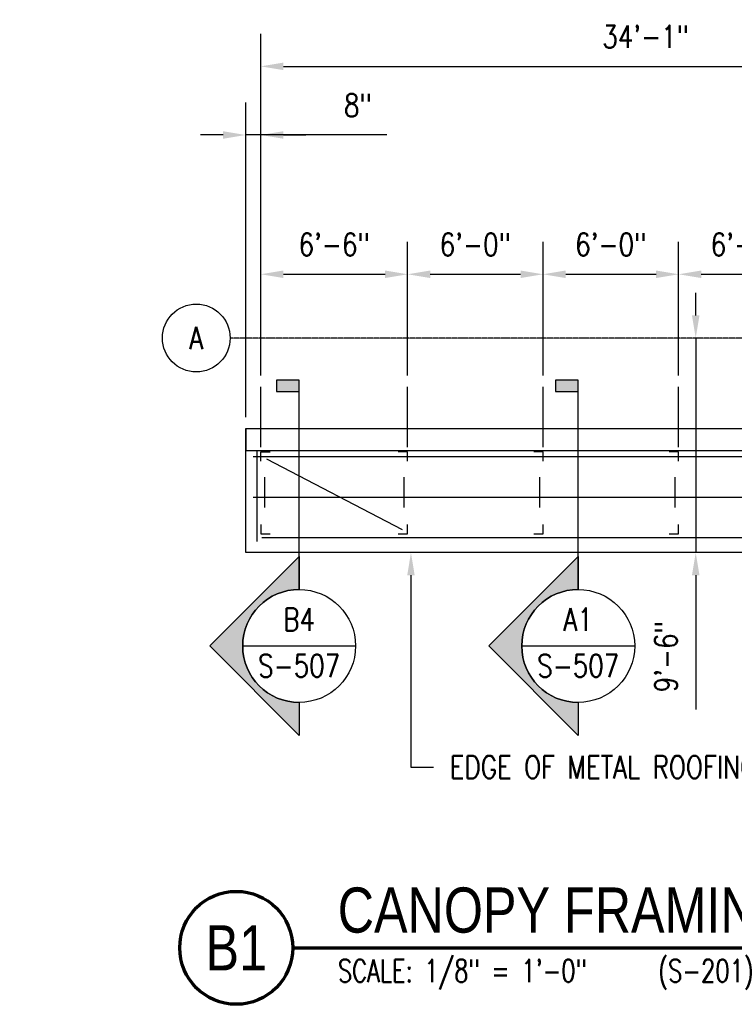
# Model space of a CAD drawing. Header units: inches. Extents: x -232 to 22867, y 539 to 1093.
# Tile 6 of 14: x 2796 to 3176, y 539 to 1062. Entities that reach past the tile are written whole.
import ezdxf
from ezdxf import colors
from ezdxf.entities.mleader import LeaderData, LeaderLine
from ezdxf.enums import TextEntityAlignment as Align
from ezdxf.math import Vec2, Vec3

# ---------------------------------------------------------------- set-up
doc = ezdxf.new("R2010")
doc.units = ezdxf.units.IN
doc.header["$MEASUREMENT"] = 0
doc.linetypes.add('CENTER2', pattern=[1.125, 0.75, -0.125, 0.125, -0.125])
for name, color, linetype in [('A-WALL-THIN', 230, 'Continuous'), ('G-ANNO-SYMB', 2, 'Continuous'), ('S-ANNO-DIMS', 1, 'Continuous'), ('S-ANNO-NOTE', 2, 'Continuous'), ('S-ANNO-SYMB', 2, 'Continuous'), ('S-ANNO-TEXT', 2, 'Continuous'), ('S-GRID', 1, 'CENTER2'), ('S-GRID-IDEN', 1, 'Continuous'), ('S-METL-BEAM', 192, 'Continuous'), ('S-METL-BRAC-H', 72, 'Continuous'), ('S-METL-COLS', 52, 'Continuous'), ('S-METL-PANL', 13, 'Continuous')]:
    doc.layers.add(name, color=color, linetype=linetype)
doc.styles.add('Annotative', font='romans.shx', dxfattribs={"width": 0.8, "height": 0.125})
doc.styles.add('Arial', font='romans.shx', dxfattribs={"width": 0.8})
doc.styles.add('ROMANS', font='romans.shx', dxfattribs={"width": 0.8})
doc.styles.add('TITLES', font='swiss.ttf', dxfattribs={"width": 0.8, "height": 0.25})
doc.dimstyles.new('Annotative', dxfattribs={"dimscale": 0, "dimtxt": 0.125, "dimasz": 0.125, "dimexe": 0.18, "dimexo": 0.0625, "dimgap": 0.09, "dimtad": 1, "dimdec": 3, "dimzin": 3, "dimdsep": 46, "dimlunit": 4, "dimtxsty": 'Annotative', "dimcen": 0.09, "dimclrt": 2, "dimazin": 2, "dimtfac": 1, "dimtdec": 3, "dimtmove": 0, "dimatfit": 0, "dimfxl": 1, "dimtfill": 1, "dimfrac": 2, "dimtolj": 1, "dimtzin": 0, "dimarcsym": 0})

# ---------------------------------------------------------------- blocks, each defined once
blk = doc.blocks.new('051200_Column-L-Angle - L5X5X1_2-1711369-00_SP_Foundation Plan-CANOPY FRAMING')
at = {"layer": 'S-METL-COLS'}
for p, q in [((-1.42, -1.42), (-1.42, 3.58)), ((3.58, -1.42), (-1.42, -1.42))]:
    blk.add_line(p, q, dxfattribs=at)
blk = doc.blocks.new('051200_Column-L-Angle - L5X5X1_2-1695943-00_SP_Foundation Plan-CANOPY FRAMING')
for p, q in [((-1.42, 1.42), (-1.42, -3.58)), ((3.58, 1.42), (-1.42, 1.42))]:
    blk.add_line(p, q)
blk = doc.blocks.new('051200_Column-L-Angle - L5X5X1_2-1705965-00_SP_Foundation Plan-CANOPY FRAMING')
for p, q in [((-1.42, 1.42), (-1.42, -3.58)), ((3.58, 1.42), (-1.42, 1.42))]:
    blk.add_line(p, q)
blk = doc.blocks.new('051200_Column-L-Angle - L5X5X1_2-1698497-00_SP_Foundation Plan-CANOPY FRAMING')
for p, q in [((-1.42, 1.42), (-1.42, -3.58)), ((3.58, 1.42), (-1.42, 1.42))]:
    blk.add_line(p, q)
blk = doc.blocks.new('Grid - Circle 3_8_-570341-00_SP_Foundation Plan-CANOPY FRAMING')
at = {"layer": 'S-GRID-IDEN'}
blk.add_circle((0, 0), 0.1875, dxfattribs=at)
blk = doc.blocks.new('*D30')
at = {"layer": 'Defpoints', "color": 0, "transparency": 16777216}
for p in [(3002.28, 927.06), (2924.28, 867.21), (3002.28, 867.21)]:
    blk.add_point(p, dxfattribs=at)
at = {"layer": 'S-ANNO-DIMS', "color": 0, "lineweight": -2, "transparency": 16777216}
for p, q in [((2924.28, 873.21), (2924.28, 944.34)), ((3002.28, 873.21), (3002.28, 944.34)), ((2936.28, 927.06), (2990.28, 927.06))]:
    blk.add_line(p, q, dxfattribs=at)
at = {"layer": 'S-ANNO-DIMS', "color": 0, "transparency": 16777216}
for points in [[(2936.28, 929.06), (2936.28, 925.06), (2924.28, 927.06)], [(2990.28, 929.06), (2990.28, 925.06), (3002.28, 927.06)]]:
    blk.add_solid(points, dxfattribs=at)
at = {"layer": 'S-ANNO-DIMS', "color": 2, "lineweight": -3, "transparency": 16777216, "insert": (2963.28, 942.85), "char_height": 12, "width": 4.1093, "attachment_point": 5, "style": 'Annotative', "bg_fill": 3, "box_fill_scale": 1.25, "bg_fill_color": 256, "bg_fill_true_color": 13158600, "bg_fill_transparency": 0}
blk.add_mtext('\\A1;6\'-6"', dxfattribs=at)
blk = doc.blocks.new('*D31')
at = {"layer": 'Defpoints', "color": 0, "transparency": 16777216}
for p in [(3074.28, 927.06), (3002.28, 867.21), (3074.28, 867.21)]:
    blk.add_point(p, dxfattribs=at)
at = {"layer": 'S-ANNO-DIMS', "color": 0, "lineweight": -2, "transparency": 16777216}
for p, q in [((3002.28, 873.21), (3002.28, 944.34)), ((3074.28, 873.21), (3074.28, 944.34)), ((3014.28, 927.06), (3062.28, 927.06))]:
    blk.add_line(p, q, dxfattribs=at)
at = {"layer": 'S-ANNO-DIMS', "color": 0, "transparency": 16777216}
for points in [[(3014.28, 929.06), (3014.28, 925.06), (3002.28, 927.06)], [(3062.28, 929.06), (3062.28, 925.06), (3074.28, 927.06)]]:
    blk.add_solid(points, dxfattribs=at)
at = {"layer": 'S-ANNO-DIMS', "color": 2, "lineweight": -3, "transparency": 16777216, "insert": (3038.28, 942.85), "char_height": 12, "width": 4.1093, "attachment_point": 5, "style": 'Annotative', "bg_fill": 3, "box_fill_scale": 1.25, "bg_fill_color": 256, "bg_fill_true_color": 13158600, "bg_fill_transparency": 0}
blk.add_mtext('\\A1;6\'-0"', dxfattribs=at)
blk = doc.blocks.new('*D32')
at = {"layer": 'Defpoints', "color": 0, "transparency": 16777216}
for p in [(3146.28, 927.06), (3074.28, 867.21), (3146.28, 867.21)]:
    blk.add_point(p, dxfattribs=at)
at = {"layer": 'S-ANNO-DIMS', "color": 0, "lineweight": -2, "transparency": 16777216}
for p, q in [((3074.28, 873.21), (3074.28, 944.34)), ((3146.28, 873.21), (3146.28, 944.34)), ((3086.28, 927.06), (3134.28, 927.06))]:
    blk.add_line(p, q, dxfattribs=at)
at = {"layer": 'S-ANNO-DIMS', "color": 0, "transparency": 16777216}
for points in [[(3086.28, 929.06), (3086.28, 925.06), (3074.28, 927.06)], [(3134.28, 929.06), (3134.28, 925.06), (3146.28, 927.06)]]:
    blk.add_solid(points, dxfattribs=at)
at = {"layer": 'S-ANNO-DIMS', "color": 2, "lineweight": -3, "transparency": 16777216, "insert": (3110.28, 942.85), "char_height": 12, "width": 4.1093, "attachment_point": 5, "style": 'Annotative', "bg_fill": 3, "box_fill_scale": 1.25, "bg_fill_color": 256, "bg_fill_true_color": 13158600, "bg_fill_transparency": 0}
blk.add_mtext('\\A1;6\'-0"', dxfattribs=at)
blk = doc.blocks.new('*D33')
at = {"layer": 'Defpoints', "color": 0, "transparency": 16777216}
for p in [(3218.28, 927.06), (3146.28, 867.21), (3218.28, 867.21)]:
    blk.add_point(p, dxfattribs=at)
at = {"layer": 'S-ANNO-DIMS', "color": 0, "lineweight": -2, "transparency": 16777216}
for p, q in [((3146.28, 873.21), (3146.28, 944.34)), ((3218.28, 873.21), (3218.28, 944.34)), ((3158.28, 927.06), (3206.28, 927.06))]:
    blk.add_line(p, q, dxfattribs=at)
at = {"layer": 'S-ANNO-DIMS', "color": 0, "transparency": 16777216}
for points in [[(3158.28, 929.06), (3158.28, 925.06), (3146.28, 927.06)], [(3206.28, 929.06), (3206.28, 925.06), (3218.28, 927.06)]]:
    blk.add_solid(points, dxfattribs=at)
at = {"layer": 'S-ANNO-DIMS', "color": 2, "lineweight": -3, "transparency": 16777216, "insert": (3182.28, 942.85), "char_height": 12, "width": 4.1093, "attachment_point": 5, "style": 'Annotative', "bg_fill": 3, "box_fill_scale": 1.25, "bg_fill_color": 256, "bg_fill_true_color": 13158600, "bg_fill_transparency": 0}
blk.add_mtext('\\A1;6\'-0"', dxfattribs=at)
blk = doc.blocks.new('*D35')
at = {"layer": 'Defpoints', "color": 0, "transparency": 16777216}
for p in [(3333.27, 1037.5), (3333.27, 893.21), (2924.28, 867.21)]:
    blk.add_point(p, dxfattribs=at)
at = {"layer": 'S-ANNO-DIMS', "color": 0, "lineweight": -2, "transparency": 16777216}
for p, q in [((2924.28, 873.21), (2924.28, 1054.78)), ((2936.28, 1037.5), (3321.27, 1037.5))]:
    blk.add_line(p, q, dxfattribs=at)
at = {"layer": 'S-ANNO-DIMS', "color": 0, "transparency": 16777216}
for points in [[(2936.28, 1039.5), (2936.28, 1035.5), (2924.28, 1037.5)], [(3321.27, 1039.5), (3321.27, 1035.5), (3333.27, 1037.5)]]:
    blk.add_solid(points, dxfattribs=at)
at = {"layer": 'S-ANNO-DIMS', "color": 2, "lineweight": -3, "transparency": 16777216, "insert": (3128.78, 1053.28), "char_height": 12, "width": 5.0137, "attachment_point": 5, "style": 'Annotative', "bg_fill": 3, "box_fill_scale": 1.25, "bg_fill_color": 256, "bg_fill_true_color": 13158600, "bg_fill_transparency": 0}
blk.add_mtext('\\A1;34\'-1"', dxfattribs=at)
blk = doc.blocks.new('*U84')
at = {"lineweight": -3}
blk.add_hatch(color=256, dxfattribs=at).paths.add_polyline_path([(0, 1.408), (0, 1.4705), (-0.125, 1.4705), (-0.125, 1.408)])
h = blk.add_hatch(color=256, dxfattribs=at)
edge = h.paths.add_edge_path()
edge.add_line((0, -0.3125), (0, -0.4947))
edge.add_line((0, -0.4947), (-0.4947, 0))
edge.add_line((-0.4947, 0), (0, 0.4947))
edge.add_line((0, 0.4947), (0, 0.3125))
edge.add_arc((0, 0), 0.3125, 90, 270)
at = {"linetype": 'Continuous', "lineweight": -3}
blk.add_line((0, 0.3125), (0, 1.4705), dxfattribs=at)
at = {"lineweight": -3}
for p, q in [((0, 0.4947), (-0.4947, 0)), ((-0.3125, 0), (0.3125, 0)), ((-0.4947, 0), (0, -0.4947))]:
    blk.add_line(p, q, dxfattribs=at)
at = {"lineweight": -3, "flags": 128}
blk.add_lwpolyline([(0, 1.408), (0, 1.4705), (-0.125, 1.4705), (-0.125, 1.408), (0, 1.408)], close=True, dxfattribs=at)
blk.add_lwpolyline([(0, -0.3125), (0, -0.4947), (-0.4947, 0), (0, 0.4947), (0, 0.3125, 1), (0, -0.3125)], format="xyb", close=True, dxfattribs=at)
blk.add_lwpolyline([(-0.0156, -0.3125), (-0.0156, -0.3125)], dxfattribs=at)
blk.add_lwpolyline([(-0.0156, -0.3125), (-0.0156, -0.3125)], dxfattribs=at)
at = {"lineweight": -3}
blk.add_circle((0, 0), 0.3125, dxfattribs=at)
at = {"linetype": 'Continuous', "lineweight": -3, "style": 'Arial'}
blk.add_attdef('X#', text='', height=0.0938, dxfattribs=at).set_placement((0, 0.0469), align=Align.BOTTOM_CENTER)
blk.add_attdef('X-###', text='', height=0.0938, dxfattribs=at).set_placement((0, -0.0469), align=Align.TOP_CENTER)
blk = doc.blocks.new('*D102')
at = {"layer": 'Defpoints', "color": 0, "transparency": 16777216}
for p in [(2916.27, 1001.04), (2924.28, 867.21), (2916.27, 845.21)]:
    blk.add_point(p, dxfattribs=at)
at = {"layer": 'S-ANNO-DIMS', "color": 0, "lineweight": -2, "transparency": 16777216}
for p, q in [((2916.27, 851.21), (2916.27, 1018.32)), ((2904.27, 1001.04), (2892.27, 1001.04)), ((2924.28, 1001.04), (2916.27, 1001.04)), ((2924.28, 1001.04), (2916.27, 1001.04)), ((2991.16, 1001.04), (2924.28, 1001.04)), ((2936.28, 1001.04), (2948.28, 1001.04))]:
    blk.add_line(p, q, dxfattribs=at)
at = {"layer": 'S-ANNO-DIMS', "color": 0, "transparency": 16777216}
for points in [[(2904.27, 1003.04), (2904.27, 999.04), (2916.27, 1001.04)], [(2936.28, 1003.04), (2936.28, 999.04), (2924.28, 1001.04)]]:
    blk.add_solid(points, dxfattribs=at)
at = {"layer": 'S-ANNO-DIMS', "color": 2, "transparency": 16777216, "insert": (2975.89, 1016.82), "char_height": 12, "attachment_point": 5, "style": 'Annotative', "bg_fill": 3, "box_fill_scale": 1.25, "bg_fill_color": 256, "bg_fill_true_color": 13158600, "bg_fill_transparency": 0}
blk.add_mtext('\\A1;8"', dxfattribs=at)
blk = doc.blocks.new('*U16')
at = {"linetype": 'Continuous', "lineweight": 70}
blk.add_line((1.125, 0.625), (29.5, 0.625), dxfattribs=at)
at = {"lineweight": 70}
blk.add_circle((0.8125, 0.625), 0.3125, dxfattribs=at)
at = {"style": 'Arial'}
blk.add_attdef('DRAWING_AREA_TITLE', text='', height=0.1875, dxfattribs=at).set_placement((1.3743, 0.6339), align=Align.BOTTOM_LEFT)
blk.add_attdef('X#', text='', height=0.1875, dxfattribs=at).set_placement((0.8125, 0.625), align=Align.MIDDLE_CENTER)
blk.add_attdef('SCALE:', text='', height=0.0938, dxfattribs=at).set_placement((1.3743, 0.5606), align=Align.TOP_LEFT)
blk = doc.blocks.new('*D122')
at = {"layer": 'Defpoints', "color": 0, "transparency": 16777216}
for p in [(3155.39, 893.21), (3175.58, 893.21), (3175.58, 779.21)]:
    blk.add_point(p, dxfattribs=at)
at = {"layer": 'S-ANNO-DIMS', "color": 0, "lineweight": -2, "transparency": 16777216}
for p, q in [((3155.39, 905.21), (3155.39, 917.21)), ((3155.39, 893.21), (3155.39, 779.21)), ((3155.39, 767.21), (3155.39, 695.87))]:
    blk.add_line(p, q, dxfattribs=at)
at = {"layer": 'S-ANNO-DIMS', "color": 0, "transparency": 16777216}
for points in [[(3153.39, 905.21), (3157.39, 905.21), (3155.39, 893.21)], [(3153.39, 767.21), (3157.39, 767.21), (3155.39, 779.21)]]:
    blk.add_solid(points, dxfattribs=at)
at = {"layer": 'S-ANNO-DIMS', "color": 2, "transparency": 16777216, "insert": (3139.61, 723.94), "char_height": 12, "attachment_point": 5, "rotation": 90, "style": 'Annotative', "bg_fill": 3, "box_fill_scale": 1.25, "bg_fill_color": 256, "bg_fill_true_color": 13158600, "bg_fill_transparency": 0}
blk.add_mtext('\\A1;9\'-6"', dxfattribs=at)
blk = doc.blocks.new('*U123')
at = {"lineweight": -3}
blk.add_hatch(color=256, dxfattribs=at).paths.add_polyline_path([(0, 1.408), (0, 1.4705), (-0.125, 1.4705), (-0.125, 1.408)])
h = blk.add_hatch(color=256, dxfattribs=at)
edge = h.paths.add_edge_path()
edge.add_line((0, -0.3125), (0, -0.4947))
edge.add_line((0, -0.4947), (-0.4947, 0))
edge.add_line((-0.4947, 0), (0, 0.4947))
edge.add_line((0, 0.4947), (0, 0.3125))
edge.add_arc((0, 0), 0.3125, 90, 270)
at = {"linetype": 'Continuous', "lineweight": -3}
blk.add_line((0, 0.3125), (0, 1.4705), dxfattribs=at)
at = {"lineweight": -3}
for p, q in [((0, 0.4947), (-0.4947, 0)), ((-0.3125, 0), (0.3125, 0)), ((-0.4947, 0), (0, -0.4947))]:
    blk.add_line(p, q, dxfattribs=at)
at = {"lineweight": -3, "flags": 128}
blk.add_lwpolyline([(0, 1.408), (0, 1.4705), (-0.125, 1.4705), (-0.125, 1.408), (0, 1.408)], close=True, dxfattribs=at)
blk.add_lwpolyline([(0, -0.3125), (0, -0.4947), (-0.4947, 0), (0, 0.4947), (0, 0.3125, 1), (0, -0.3125)], format="xyb", close=True, dxfattribs=at)
blk.add_lwpolyline([(-0.0156, -0.3125), (-0.0156, -0.3125)], dxfattribs=at)
blk.add_lwpolyline([(-0.0156, -0.3125), (-0.0156, -0.3125)], dxfattribs=at)
at = {"lineweight": -3}
blk.add_circle((0, 0), 0.3125, dxfattribs=at)
at = {"linetype": 'Continuous', "lineweight": -3, "style": 'Arial'}
blk.add_attdef('X#', text='', height=0.0938, dxfattribs=at).set_placement((0, 0.0469), align=Align.BOTTOM_CENTER)
blk.add_attdef('X-###', text='', height=0.0938, dxfattribs=at).set_placement((0, -0.0469), align=Align.TOP_CENTER)

msp = doc.modelspace()

# ---------------------------------------------------------------- linework, layer by layer
at = {"layer": 'A-WALL-THIN', "lineweight": -3}
for p, q in [((2916.274, 845.2059), (3285.274, 845.2059)), ((2916.274, 845.2059), (2916.274, 833.2059)), ((4441.274, 833.2059), (2916.274, 833.2059))]:
    msp.add_line(p, q, dxfattribs=at)
at = {"layer": 'S-GRID', "lineweight": -3}
msp.add_line((5670.3056, 893.2059), (2907.9831, 893.2059), dxfattribs=at)
at = {"layer": 'S-METL-BEAM', "lineweight": -3}
for p, q in [((2924.284, 835.2059), (2924.284, 867.2059)), ((3002.284, 835.2059), (3002.284, 867.2059)), ((3074.284, 835.2059), (3074.284, 867.2059)), ((3146.284, 835.2059), (3146.284, 867.2059)), ((2922.274, 785.2059), (2922.274, 832.9668)), ((2920.274, 830.2458), (5645.284, 830.1077)), ((2926.194, 819.2059), (2926.194, 803.2059)), ((3000.364, 819.2059), (3000.364, 803.2059)), ((3072.364, 819.2059), (3072.364, 803.2059)), ((3144.364, 819.2059), (3144.364, 803.2059)), ((2920.274, 808.7352), (3280.784, 808.7352)), ((2924.774, 787.2059), (3280.784, 787.2059))]:
    msp.add_line(p, q, dxfattribs=at)
at = {"layer": 'S-METL-BRAC-H', "lineweight": -3}
msp.add_line((2927.274, 829.111), (2999.3245, 791.5188), dxfattribs=at)

# ---------------------------------------------------------------- block references
at = {"layer": 'S-ANNO-SYMB', "lineweight": -3}
ref = msp.add_blockref('*U16', (2833.2245, 509.3001), dxfattribs=dict(at, xscale=96, yscale=96, zscale=96))
ref.add_attrib('SCALE:', 'SCALE: 1/8" = 1\'-0"    (S-201)', dxfattribs={"layer": '0', "height": 12, "style": 'Annotative', "width": 0.796875}).set_placement((2965.1569, 563.1162), align=Align.TOP_LEFT)
ref.add_attrib('DRAWING_AREA_TITLE', 'CANOPY FRAMING PLAN', dxfattribs={"layer": '0', "height": 24, "style": 'TITLES', "width": 0.796875}).set_placement((2965.1569, 570.1551), align=Align.BOTTOM_LEFT)
ref.add_attrib('X#', 'B1', dxfattribs={"layer": '0', "height": 24, "style": 'TITLES', "width": 0.796875}).set_placement((2911.2245, 569.3001), align=Align.MIDDLE_CENTER)
at = {"layer": 'S-GRID-IDEN', "lineweight": -3, "xscale": 95.99999999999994, "yscale": 95.99999999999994, "zscale": 95.99999999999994, "rotation": 89.9999999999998}
msp.add_blockref('Grid - Circle 3_8_-570341-00_SP_Foundation Plan-CANOPY FRAMING', (2889.9831, 893.2059), dxfattribs=at)
at = {"layer": 'S-METL-COLS', "lineweight": -3}
for name, p, rotation in [('051200_Column-L-Angle - L5X5X1_2-1711369-00_SP_Foundation Plan-CANOPY FRAMING', (2925.694, 831.2859), 269.9999999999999), ('051200_Column-L-Angle - L5X5X1_2-1698497-00_SP_Foundation Plan-CANOPY FRAMING', (3000.864, 831.2859), 269.9999999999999), ('051200_Column-L-Angle - L5X5X1_2-1698497-00_SP_Foundation Plan-CANOPY FRAMING', (3072.864, 831.2859), 269.9999999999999), ('051200_Column-L-Angle - L5X5X1_2-1698497-00_SP_Foundation Plan-CANOPY FRAMING', (3144.864, 831.2859), 269.9999999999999), ('051200_Column-L-Angle - L5X5X1_2-1695943-00_SP_Foundation Plan-CANOPY FRAMING', (2925.694, 790.6259), 89.99999999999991), ('051200_Column-L-Angle - L5X5X1_2-1705965-00_SP_Foundation Plan-CANOPY FRAMING', (3000.864, 790.6259), 180), ('051200_Column-L-Angle - L5X5X1_2-1705965-00_SP_Foundation Plan-CANOPY FRAMING', (3072.864, 790.6259), 180), ('051200_Column-L-Angle - L5X5X1_2-1705965-00_SP_Foundation Plan-CANOPY FRAMING', (3144.864, 790.6259), 180)]:
    msp.add_blockref(name, p, dxfattribs=dict(at, rotation=rotation))

# ---------------------------------------------------------------- texts
at = {"layer": 'S-GRID-IDEN', "lineweight": -3, "insert": (2889.9831, 893.2059), "char_height": 12, "width": 12, "attachment_point": 5, "style": 'Annotative'}
msp.add_mtext('A', dxfattribs=at)

# ---------------------------------------------------------------- leaders
at = {"layer": 'S-ANNO-NOTE', "lineweight": -3}
ml = msp.add_multileader_mtext('Standard', dxfattribs=at)
ml.set_content('DOOR ROLLER GUIDE', color=256, style='Annotative')
ml.set_leader_properties(color=1, linetype='ByLayer', lineweight=-1)
ml.build(insert=Vec2(0, 0))
ml.multileader.update_dxf_attribs({"text_right_attachment_type": 3, "dogleg_length": 0.125, "arrow_head_size": 12, "scale": 96})
ctx = ml.context
ctx.base_point, ctx.scale, ctx.char_height, ctx.arrow_head_size, ctx.landing_gap_size, ctx.plane_origin = Vec3(135.0989, 735.8918), 96, 12, 12, 8.64, Vec3(212.7458, 820.1356)
ctx.right_attachment = 3
notes = []
notes.append((ctx, [(0, (1, 1, 0), (214.6646, 695.8918), (-1, 0), 12, [(0, [(214.6646, 824.7127)], 0, [])])]))
ctx.mtext.insert, ctx.mtext.width, ctx.mtext.flow_direction = Vec3(143.7389, 741.8918), 58.160008, 5
ml = msp.add_multileader_mtext('Standard', dxfattribs=at)
ml.set_content('DOOR ROLLER GUIDE', color=256, style='Annotative')
ml.set_leader_properties(color=1, linetype='ByLayer', lineweight=-1)
ml.build(insert=Vec2(0, 0))
ml.multileader.update_dxf_attribs({"text_right_attachment_type": 3, "dogleg_length": 0.125, "arrow_head_size": 12, "scale": 96})
ctx = ml.context
ctx.base_point, ctx.scale, ctx.char_height, ctx.arrow_head_size, ctx.landing_gap_size, ctx.plane_origin = Vec3(1751.2774, 721.2527), 96, 12, 12, 8.64, Vec3(1831.9995, 751.0651)
ctx.right_attachment = 3
notes.append((ctx, [(0, (1, 1, 0), (1830.8431, 681.2527), (-1, 0), 12, [(1, [(1922.3421, 824.7127), (1862.4796, 794.7059)], 0, [])])]))
ctx.mtext.insert, ctx.mtext.width, ctx.mtext.flow_direction = Vec3(1759.9174, 727.2527), 48.755018, 5
ml = msp.add_multileader_mtext('Standard', dxfattribs=at)
ml.set_content('DOOR ROLLER GUIDE', color=256, style='Annotative')
ml.set_leader_properties(color=1, linetype='ByLayer', lineweight=-1)
ml.build(insert=Vec2(0, 0))
ml.multileader.update_dxf_attribs({"text_right_attachment_type": 3, "dogleg_length": 0.125, "arrow_head_size": 12, "scale": 96})
ctx = ml.context
ctx.base_point, ctx.scale, ctx.char_height, ctx.arrow_head_size, ctx.landing_gap_size, ctx.plane_origin = Vec3(567.6911, 695.245), 96, 12, 12, 8.64, Vec3(648.4132, 725.0575)
ctx.right_attachment = 3
notes.append((ctx, [(0, (1, 1, 0), (647.2568, 655.245), (-1, 0), 12, [(1, [(647.2568, 764.7059), (618.503, 794.7059)], 0, [])])]))
ctx.mtext.insert, ctx.mtext.width, ctx.mtext.flow_direction = Vec3(576.3311, 701.245), 48.755018, 5
ml = msp.add_multileader_mtext('Standard', dxfattribs=at)
ml.set_content('EDGE OF METAL ROOFING', color=256, style='Annotative')
ml.set_leader_properties(color=1, linetype='ByLayer', lineweight=-1)
ml.build(insert=Vec2(0, 0))
ml.multileader.update_dxf_attribs({"text_right_attachment_type": 3, "dogleg_length": 0.125, "arrow_head_size": 12, "scale": 96})
ctx = ml.context
ctx.base_point, ctx.scale, ctx.char_height, ctx.arrow_head_size, ctx.landing_gap_size, ctx.plane_origin = Vec3(3016.0633, 665.3068, 9924.571), 96, 12, 12, 8.64, Vec3(3285.8912, 644.2461, 9924.571)
ctx.right_attachment = 3
notes.append((ctx, [(1, (1, 1, 0), (3004.0633, 665.3068, 9924.571), (1, 0), 12, [(0, [(3004.0633, 779.2059, 9924.571)], 0, [])])]))
ctx.mtext.insert, ctx.mtext.width, ctx.mtext.flow_direction = Vec3(3024.7033, 671.3068, 9924.571), 162.674479, 5
at = {"layer": 'S-ANNO-NOTE'}
ml = msp.add_multileader_mtext('Standard', dxfattribs=at)
ml.set_content('FACE OF CANOPY SIDING', color=256, style='Annotative')
ml.set_leader_properties(color=1, linetype='ByLayer', lineweight=-1)
ml.build(insert=Vec2(0, 0))
ml.multileader.update_dxf_attribs({"text_right_attachment_type": 3, "dogleg_length": 0.125, "arrow_head_size": 12, "scale": 96})
ctx = ml.context
ctx.base_point, ctx.scale, ctx.char_height, ctx.arrow_head_size, ctx.landing_gap_size, ctx.plane_origin = Vec3(1400.3122, 696.5639, 4132.6116), 96, 12, 12, 8.64, Vec3(1580.7829, 794.7059, 4132.6116)
ctx.right_attachment = 3
notes.append((ctx, [(0, (1, 1, 0), (1537.9351, 676.5639, 4132.6116), (-1, 0), 12, [(0, [(1580.7829, 752.2059, 4132.6116)], 0, [])])]))
ctx.mtext.insert, ctx.mtext.width, ctx.mtext.flow_direction = Vec3(1408.9522, 702.5639, 4132.6116), 116.016359, 5
for ctx, leaders in notes:
    for number, flags, end, landing, length, lines in leaders:
        leader = LeaderData()
        leader.index, (leader.has_last_leader_line, leader.has_dogleg_vector, leader.attachment_direction) = number, flags
        leader.last_leader_point, leader.dogleg_vector, leader.dogleg_length = Vec3(end), Vec3(landing), length
        for number, points, colour, breaks in lines:
            line = LeaderLine()
            line.index, line.vertices, line.color, line.breaks = number, Vec3.list(points), colors.encode_raw_color(colour), breaks
            leader.lines.append(line)
        ctx.leaders.append(leader)

# ---------------------------------------------------------------- next in the draw order: dimensions: what is measured, and where the dimension line sits
at = {"layer": 'S-ANNO-DIMS', "lineweight": -3}
dim = msp.add_linear_dim(base=(3002.284, 927.0642), p1=(2924.284, 867.2059), p2=(3002.284, 867.2059), dimstyle='Annotative', override={"dimpost": '\\X'}, dxfattribs=at)
dim.commit()
dim.dimension.update_dxf_attribs({"geometry": '*D30', "text_midpoint": (2963.284, 942.847)})

# ---------------------------------------------------------------- next in the draw order: dimensions: what is measured, and where the dimension line sits
dim = msp.add_linear_dim(base=(3074.284, 927.0642), p1=(3002.284, 867.2059), p2=(3074.284, 867.2059), dimstyle='Annotative', override={"dimpost": '\\X'}, dxfattribs=at)
dim.commit()
dim.dimension.update_dxf_attribs({"geometry": '*D31', "text_midpoint": (3038.284, 942.847)})

# ---------------------------------------------------------------- next in the draw order: dimensions: what is measured, and where the dimension line sits
dim = msp.add_linear_dim(base=(3146.284, 927.0642), p1=(3074.284, 867.2059), p2=(3146.284, 867.2059), dimstyle='Annotative', override={"dimpost": '\\X'}, dxfattribs=at)
dim.commit()
dim.dimension.update_dxf_attribs({"geometry": '*D32', "text_midpoint": (3110.284, 942.847)})

# ---------------------------------------------------------------- next in the draw order: dimensions: what is measured, and where the dimension line sits
dim = msp.add_linear_dim(base=(3218.284, 927.0642), p1=(3146.284, 867.2059), p2=(3218.284, 867.2059), dimstyle='Annotative', override={"dimpost": '\\X'}, dxfattribs=at)
dim.commit()
dim.dimension.update_dxf_attribs({"geometry": '*D33', "text_midpoint": (3182.284, 942.847)})

# ---------------------------------------------------------------- next in the draw order: dimensions: what is measured, and where the dimension line sits
dim = msp.add_linear_dim(base=(3333.274, 1037.4976), p1=(2924.284, 867.2059), p2=(3333.274, 893.2059), dimstyle='Annotative', override={"dimpost": '\\X', "dimse1": 0, "dimse2": 1}, dxfattribs=at)
dim.commit()
dim.dimension.update_dxf_attribs({"geometry": '*D35', "text_midpoint": (3128.779, 1053.2804)})

# ---------------------------------------------------------------- next in the draw order: block references
at = {"layer": 'G-ANNO-SYMB', "lineweight": -3}
ref = msp.add_blockref('*U84', (2944.6482, 729.6294), dxfattribs=dict(at, xscale=96, yscale=96, zscale=96))
ref.add_attrib('X-###', 'S-507', dxfattribs={"layer": 'S-ANNO-SYMB', "color": 1, "linetype": 'Continuous', "lineweight": -2, "height": 12, "style": 'ROMANS', "width": 0.8}).set_placement((2944.6482, 725.1294), align=Align.TOP_CENTER)
ref.add_attrib('X#', 'B4', dxfattribs={"layer": 'S-ANNO-TEXT', "color": 1, "linetype": 'Continuous', "lineweight": -2, "height": 12, "style": 'ROMANS', "width": 0.8}).set_placement((2944.6482, 734.1294), align=Align.BOTTOM_CENTER)
ref = msp.add_blockref('*U123', (3092.941, 729.6294), dxfattribs=dict(at, xscale=96, yscale=96, zscale=96))
ref.add_attrib('X-###', 'S-507', dxfattribs={"layer": 'S-ANNO-SYMB', "color": 1, "linetype": 'Continuous', "lineweight": -2, "height": 12, "style": 'ROMANS', "width": 0.8}).set_placement((3092.941, 725.1294), align=Align.TOP_CENTER)
ref.add_attrib('X#', 'A1', dxfattribs={"layer": 'S-ANNO-TEXT', "color": 1, "linetype": 'Continuous', "lineweight": -2, "height": 12, "style": 'ROMANS', "width": 0.8}).set_placement((3092.941, 734.1294), align=Align.BOTTOM_CENTER)

# ---------------------------------------------------------------- next in the draw order: dimensions: what is measured, and where the dimension line sits
at = {"layer": 'S-ANNO-DIMS'}
dim = msp.add_linear_dim(base=(3155.3906, 893.2059), p1=(3175.5796, 779.2059), p2=(3175.5796, 893.2059), angle=90, dimstyle='Annotative', override={"dimpost": '\\X', "dimse1": 1, "dimse2": 1}, dxfattribs=at)
dim.commit()
dim.dimension.update_dxf_attribs({"geometry": '*D122', "text_midpoint": (3155.3906, 723.9374), "dimtype": 160})

# ---------------------------------------------------------------- next in the draw order: dimensions: what is measured, and where the dimension line sits
dim = msp.add_linear_dim(base=(2916.274, 1001.0416), p1=(2924.284, 867.2059), p2=(2916.274, 845.2059), dimstyle='Annotative', override={"dimpost": '\\X', "dimse1": 1}, dxfattribs=at)
dim.commit()
dim.dimension.update_dxf_attribs({"geometry": '*D102', "text_midpoint": (2975.8876, 1001.0416), "dimtype": 160})

# ---------------------------------------------------------------- next in the draw order: leaders
at = {"layer": 'S-ANNO-NOTE'}
ml = msp.add_multileader_mtext('Standard', dxfattribs=at)
ml.set_content('EXTERIOR FACE OF METAL SIDING', color=256, style='Annotative')
ml.set_leader_properties(color=1, linetype='ByLayer', lineweight=-1)
ml.build(insert=Vec2(0, 0))
ml.multileader.update_dxf_attribs({"text_right_attachment_type": 3, "dogleg_length": 0.125, "arrow_head_size": 12, "scale": 96})
ctx = ml.context
ctx.base_point, ctx.scale, ctx.char_height, ctx.arrow_head_size, ctx.landing_gap_size, ctx.plane_origin = Vec3(-98.5507, 671.95, 4132.6116), 96, 12, 12, 8.64, Vec3(-8.1662, 794.7059, 4132.6116)
ctx.right_attachment = 3
notes = []
notes.append((ctx, [(1, (1, 1, 0), (-110.5507, 671.95, 4132.6116), (1, 0), 12, [(0, [(-110.5507, 783.7059, 4132.6116)], 0, [])])]))
ctx.mtext.insert, ctx.mtext.width, ctx.mtext.flow_direction = Vec3(-89.9107, 677.95, 4132.6116), 131.100016, 5
ml = msp.add_multileader_mtext('Standard', dxfattribs=at)
ml.set_content('EXTERIOR FACE OF METAL SIDING', color=256, style='Annotative')
ml.set_leader_properties(color=1, linetype='ByLayer', lineweight=-1)
ml.build(insert=Vec2(0, 0))
ml.multileader.update_dxf_attribs({"text_right_attachment_type": 3, "dogleg_length": 0.125, "arrow_head_size": 12, "scale": 96})
ctx = ml.context
ctx.base_point, ctx.scale, ctx.char_height, ctx.arrow_head_size, ctx.landing_gap_size, ctx.plane_origin = Vec3(2109.9445, 696.5639, 4132.6116), 96, 12, 12, 8.64, Vec3(2305.5009, 794.7059, 4132.6116)
ctx.right_attachment = 3
notes.append((ctx, [(0, (1, 1, 0), (2262.6531, 676.5639, 4132.6116), (-1, 0), 12, [(0, [(2272.2082, 783.7059, 4132.6116)], 0, [])])]))
ctx.mtext.insert, ctx.mtext.width, ctx.mtext.flow_direction = Vec3(2118.5845, 702.5639, 4132.6116), 131.100016, 5
ml = msp.add_multileader_mtext('Standard', dxfattribs=at)
ml.set_content('EXTERIOR FACE OF METAL SIDING', color=256, style='Annotative')
ml.set_leader_properties(color=1, linetype='ByLayer', lineweight=-1)
ml.build(insert=Vec2(0, 0))
ml.multileader.update_dxf_attribs({"text_right_attachment_type": 3, "dogleg_length": 0.125, "arrow_head_size": 12, "scale": 96})
ctx = ml.context
ctx.base_point, ctx.scale, ctx.char_height, ctx.arrow_head_size, ctx.landing_gap_size, ctx.plane_origin = Vec3(977.8378, 696.5639, 4132.6116), 96, 12, 12, 8.64, Vec3(1173.3941, 794.7059, 4132.6116)
ctx.right_attachment = 3
notes.append((ctx, [(0, (1, 1, 0), (1130.5463, 676.5639, 4132.6116), (-1, 0), 12, [(0, [(1173.3941, 729.7059, 4132.6116)], 0, [])])]))
ctx.mtext.insert, ctx.mtext.width, ctx.mtext.flow_direction = Vec3(986.4778, 702.5639, 4132.6116), 131.100016, 5
for ctx, leaders in notes:
    for number, flags, end, landing, length, lines in leaders:
        leader = LeaderData()
        leader.index, (leader.has_last_leader_line, leader.has_dogleg_vector, leader.attachment_direction) = number, flags
        leader.last_leader_point, leader.dogleg_vector, leader.dogleg_length = Vec3(end), Vec3(landing), length
        for number, points, colour, breaks in lines:
            line = LeaderLine()
            line.index, line.vertices, line.color, line.breaks = number, Vec3.list(points), colors.encode_raw_color(colour), breaks
            leader.lines.append(line)
        ctx.leaders.append(leader)

# ---------------------------------------------------------------- next in the draw order: linework, layer by layer
at = {"layer": 'S-METL-PANL', "lineweight": -3}
msp.add_lwpolyline([(5649.284, 833.2059), (5649.284, 779.2059), (5275.284, 779.2059), (5275.284, 747.7059), (4513.284, 747.7059), (4513.284, 725.2059), (3699.2877, 725.2059), (3699.2877, 747.7059), (3267.284, 747.7059), (3267.284, 779.2059), (2916.274, 779.2059), (2916.274, 845.2059)], dxfattribs=at)

doc.saveas('drawing.dxf')
